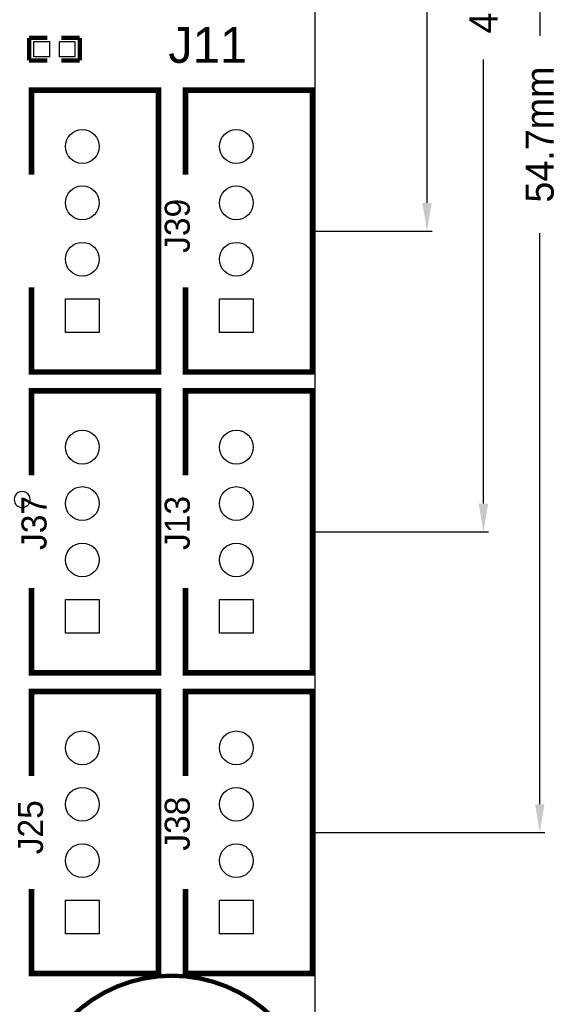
# Model space of a CAD drawing. Extents: x -9 to 263, y -9 to 91.
# Tile 8 of 16: x 95 to 114, y 9 to 44. Entities that reach past the tile are written whole.
import ezdxf
from ezdxf.enums import TextEntityAlignment as Align

# ---------------------------------------------------------------- set-up
doc = ezdxf.new("R2010")
doc.units = 0
doc.header["$MEASUREMENT"] = 0
doc.layers.get('0').update_dxf_attribs({"linetype": 'CONTINUOUS'})
doc.layers.get('Defpoints').update_dxf_attribs({"linetype": 'CONTINUOUS'})
for name, color, linetype in [('OUTLINE', 6, 'CONTINUOUS'), ('SILKSCREEN_TOP', 7, 'CONTINUOUS'), ('TOP', 3, 'CONTINUOUS')]:
    doc.layers.add(name, color=color, linetype=linetype)
doc.dimstyles.get("Standard").update_dxf_attribs({"dimtxt": 0.18, "dimasz": 0.18, "dimexe": 0.18, "dimexo": 0.0625, "dimgap": 0.09, "dimtad": 0, "dimtih": 1, "dimtoh": 1, "dimdec": 4, "dimzin": 0, "dimdsep": 46, "dimtxsty": 'STANDARD', "dimcen": 0.09, "dimadec": 0, "dimazin": 0, "dimtfac": 1, "dimtdec": 4, "dimtofl": 0, "dimtmove": 0, "dimatfit": 3, "dimfxl": 1, "dimtolj": 1, "dimtzin": 0, "dimarcsym": 0})

# ---------------------------------------------------------------- blocks, each defined once
blk = doc.blocks.new('*D33')
at = {"color": 0, "linetype": 'Continuous', "lineweight": -2, "transparency": 16777216}
for p, q in [((103.822, 69.977), (109.18, 69.977)), ((109, 68.977), (109, 55.5)), ((109, 37.576), (109, 48.5)), ((104.997, 36.576), (109.18, 36.576))]:
    blk.add_line(p, q, dxfattribs=at)
at = {"color": 0, "linetype": 'Continuous', "transparency": 16777216}
for points in [[(108.833, 68.977), (109.167, 68.977), (109, 69.977)], [(108.833, 37.576), (109.167, 37.576), (109, 36.576)]]:
    blk.add_solid(points, dxfattribs=at)
at = {"layer": 'Defpoints', "color": 0, "linetype": 'Continuous', "transparency": 16777216}
for p in [(103.759, 69.977), (109, 69.977), (104.935, 36.576)]:
    blk.add_point(p, dxfattribs=at)
at = {"color": 0, "linetype": 'Continuous', "transparency": 16777216, "insert": (109, 52), "char_height": 1, "attachment_point": 5, "rotation": 90}
blk.add_mtext('\\A1;33.4mm', dxfattribs=at)
blk = doc.blocks.new('*D34')
at = {"color": 0, "linetype": 'Continuous', "lineweight": -2, "transparency": 16777216}
for p, q in [((103.822, 69.977), (111.18, 69.977)), ((111, 68.977), (111, 49.333)), ((111, 26.908), (111, 42.667)), ((104.997, 25.908), (111.18, 25.908))]:
    blk.add_line(p, q, dxfattribs=at)
at = {"color": 0, "linetype": 'Continuous', "transparency": 16777216}
for points in [[(110.833, 68.977), (111.167, 68.977), (111, 69.977)], [(110.833, 26.908), (111.167, 26.908), (111, 25.908)]]:
    blk.add_solid(points, dxfattribs=at)
at = {"layer": 'Defpoints', "color": 0, "linetype": 'Continuous', "transparency": 16777216}
for p in [(103.759, 69.977), (104.935, 25.908), (111, 25.908)]:
    blk.add_point(p, dxfattribs=at)
at = {"color": 0, "linetype": 'Continuous', "transparency": 16777216, "insert": (111, 46), "char_height": 1, "attachment_point": 5, "rotation": 90}
blk.add_mtext('\\A1;44.1mm', dxfattribs=at)
blk = doc.blocks.new('*D35')
at = {"color": 0, "linetype": 'Continuous', "lineweight": -2, "transparency": 16777216}
for p, q in [((103.822, 69.977), (113.18, 69.977)), ((113, 68.977), (113, 43.5)), ((113, 16.24), (113, 36.5)), ((104.997, 15.24), (113.18, 15.24))]:
    blk.add_line(p, q, dxfattribs=at)
at = {"color": 0, "linetype": 'Continuous', "transparency": 16777216}
for points in [[(112.833, 68.977), (113.167, 68.977), (113, 69.977)], [(112.833, 16.24), (113.167, 16.24), (113, 15.24)]]:
    blk.add_solid(points, dxfattribs=at)
at = {"layer": 'Defpoints', "color": 0, "linetype": 'Continuous', "transparency": 16777216}
for p in [(103.759, 69.977), (104.935, 15.24), (113, 15.24)]:
    blk.add_point(p, dxfattribs=at)
at = {"color": 0, "linetype": 'Continuous', "transparency": 16777216, "insert": (113, 40), "char_height": 1, "attachment_point": 5, "rotation": 90}
blk.add_mtext('\\A1;54.7mm', dxfattribs=at)

msp = doc.modelspace()

# ---------------------------------------------------------------- linework, layer by layer
at = {"layer": 'OUTLINE'}
msp.add_lwpolyline([(1.27, 0), (103.759, 0, 0.414214), (105.029, 1.27), (105.029, 68.707, 0.414214), (103.759, 69.977), (1.27, 69.977, 0.414214), (0, 68.707), (0, 1.27, 0.414214), (1.27, 0)], format="xyb", dxfattribs=at)
at = {"layer": 'SILKSCREEN_TOP'}
for points, const_width in [([(95.533489, 43.427599), (94.883503, 43.427599)], 0.150089), ([(94.883503, 43.427599), (94.883503, 42.627601)], 0.150089), ([(96.033311, 43.427599), (96.683297, 43.427599)], 0.150089), ([(96.683297, 43.427599), (96.683297, 42.627601)], 0.150089), ([(94.883503, 42.627601), (95.533489, 42.627601)], 0.150089), ([(96.683297, 42.627601), (96.033311, 42.627601)], 0.150089), ([(94.974004, 34.576004), (94.974004, 31.57601), (99.473995, 31.57601), (99.473995, 41.57599), (94.974004, 41.57599), (94.974004, 38.575996)], 0.2), ([(100.435004, 34.576004), (100.435004, 31.57601), (104.934995, 31.57601), (104.934995, 41.57599), (100.435004, 41.57599), (100.435004, 38.575996)], 0.2), ([(94.974004, 23.908004), (94.974004, 20.90801), (99.473995, 20.90801), (99.473995, 30.90799), (94.974004, 30.90799), (94.974004, 27.907996)], 0.2), ([(100.435004, 23.908004), (100.435004, 20.90801), (104.934995, 20.90801), (104.934995, 30.90799), (100.435004, 30.90799), (100.435004, 27.907996)], 0.2), ([(94.974004, 13.239979), (94.974004, 10.239985), (99.47402, 10.239985), (99.47402, 20.23999), (94.974004, 20.23999), (94.974004, 17.239996)], 0.2), ([(100.435004, 13.240004), (100.435004, 10.24001), (104.934995, 10.24001), (104.934995, 20.23999), (100.435004, 20.23999), (100.435004, 17.239996)], 0.2)]:
    msp.add_lwpolyline(points, dxfattribs=dict(at, const_width=const_width))
msp.add_lwpolyline([(94.924423, 27.051, 1), (94.356391, 27.05098, 1)], format="xyb", close=True, dxfattribs=at)
at = {"layer": 'SILKSCREEN_TOP', "const_width": 0.1524}
msp.add_lwpolyline([(99.949, 10.16, -0.414213), (105.029, 5.08, -0.414214), (99.949, 0, -0.414214), (94.869, 5.08, -0.414213), (99.949, 10.16)], format="xyb", dxfattribs=at)
at = {"layer": 'TOP'}
for points in [[(95.058306, 42.752594), (95.058306, 43.302606), (95.608318, 43.302606), (95.608318, 42.752594)], [(95.958482, 42.752594), (95.958482, 43.302606), (96.508494, 43.302606), (96.508494, 42.752594)], [(96.174001, 34.176005), (97.373999, 34.176005), (97.373999, 32.976007), (96.174001, 32.976007)], [(101.635001, 34.176005), (102.834999, 34.176005), (102.834999, 32.976007), (101.635001, 32.976007)], [(96.174001, 23.508005), (97.373999, 23.508005), (97.373999, 22.308007), (96.174001, 22.308007)], [(101.635001, 23.508005), (102.834999, 23.508005), (102.834999, 22.308007), (101.635001, 22.308007)], [(96.174001, 12.840005), (97.373999, 12.840005), (97.373999, 11.640007), (96.174001, 11.640007)], [(101.635001, 12.840005), (102.834999, 12.840005), (102.834999, 11.640007), (101.635001, 11.640007)]]:
    msp.add_lwpolyline(points, close=True, dxfattribs=at)
for centre in [(96.774, 39.575994), (102.235, 39.575994), (96.774, 37.575998), (102.235, 37.575998), (96.774, 35.576002), (102.235, 35.576002), (96.774, 28.907994), (102.235, 28.907994), (96.774, 26.907998), (102.235, 26.907998), (96.774, 24.908002), (102.235, 24.908002), (96.774, 18.239994), (102.235, 18.239994), (96.774, 16.239998), (102.235, 16.239998), (96.774, 14.240002), (102.235, 14.240002)]:
    msp.add_circle(centre, 0.599999, dxfattribs=at)

# ---------------------------------------------------------------- texts
at = {"layer": 'SILKSCREEN_TOP', "width": 1.02}
msp.add_text('J11', height=1.27, dxfattribs=at).set_placement((102.616, 42.545), align=Align.RIGHT)
at = {"layer": 'SILKSCREEN_TOP'}
for s, p in [('J39', (100.584, 37.719)), ('J37', (95.504, 27.178)), ('J13', (100.584, 27.178)), ('J38', (100.584, 16.51)), ('J25', (95.377, 16.383))]:
    msp.add_text(s, height=0.889, rotation=90, dxfattribs=at).set_placement(p, align=Align.RIGHT)

# ---------------------------------------------------------------- dimensions: what is measured, and where the dimension line sits
at = {"linetype": 'Continuous'}
for base, p1, p2, picture, middle in [((109, 69.977), (104.934995, 36.576), (103.759, 69.977), '*D33', (109, 52)), ((111, 25.908), (103.759, 69.977), (104.934995, 25.908), '*D34', (111, 46)), ((113, 15.24), (103.759, 69.977), (104.934995, 15.24), '*D35', (113, 40))]:
    dim = msp.add_linear_dim(base=base, p1=p1, p2=p2, angle=90, dimstyle='Standard', override={"dimtxt": 1, "dimasz": 1, "dimgap": 1, "dimdec": 1, "dimpost": 'mm'}, dxfattribs=at)
    dim.commit()
    dim.dimension.update_dxf_attribs({"geometry": picture, "text_midpoint": middle, "dimtype": 160, "text_rotation": 90})

doc.saveas('drawing.dxf')
